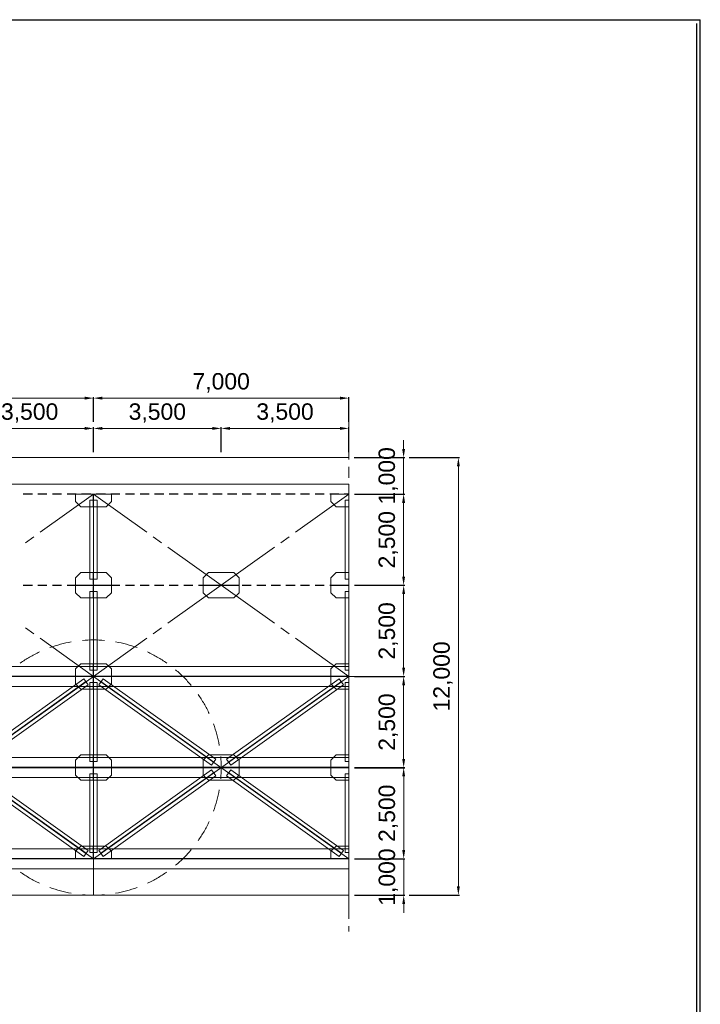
# Model space of a CAD drawing. Header units: metres. Extents: x 674733 to 752233, y -201459 to -147459.
# Tile 9 of 9: x 733576 to 752233, y -174463 to -147459. Entities that reach past the tile are written whole.
import ezdxf

# ---------------------------------------------------------------- set-up
doc = ezdxf.new("R2010")
doc.units = ezdxf.units.M
doc.header["$MEASUREMENT"] = 0
doc.layers.get('Defpoints').update_dxf_attribs({"lineweight": 0})
for name, color, linetype, lineweight in [('A-DIM01', 1, 'Continuous', 0), ('Adojoint Line', 1, 'Continuous', 0), ('Concrete', 4, 'Continuous', 0), ('Dimension Line', 2, 'Continuous', 0), ('Steel Girder', 6, 'Continuous', 0)]:
    doc.layers.add(name, color=color, linetype=linetype, lineweight=lineweight)
doc.styles.add('style2', font='arial.ttf')
doc.styles.add('돋움', font='txt')
doc.dimstyles.new('DIM01', dxfattribs={"dimtxt": 3.5, "dimasz": 0.8, "dimexe": 2, "dimexo": 10, "dimgap": 1.25, "dimtad": 1, "dimdec": 0, "dimzin": 0, "dimtxsty": '돋움', "dimcen": 0.09, "dimclrd": 1, "dimclre": 1, "dimclrt": 256, "dimadec": 0, "dimazin": 0, "dimtfac": 0.072, "dimtdec": 0, "dimtix": 1, "dimtmove": 2, "dimatfit": 3, "dimfxl": 1, "dimtolj": 1, "dimtzin": 0, "dimlwd": -1, "dimarcsym": 0})

# ---------------------------------------------------------------- blocks, each defined once
blk = doc.blocks.new('*U126')
at = {"layer": 'Steel Girder'}
for p, q in [((-6.000016, 162.499965), (-6.000016, -137.500035)), ((-6.000016, 162.499965), (-0.000016, 162.499965)), ((-6.000016, 12.499965), (-0.000016, 12.499965)), ((-0.000016, 1.499964), (-0.000016, -12.500035)), ((-0.000016, -137.500035), (-6.000016, -137.500035)), ((-0.000016, -162.500035), (-0.000016, -12.500035)), ((-0.000016, -12.500035), (5.999984, -12.500035)), ((5.999984, -162.500035), (5.999984, -12.500035))]:
    blk.add_line(p, q, dxfattribs=at)
blk = doc.blocks.new('*U127')
at = {"layer": 'Steel Girder'}
for p, q in [((-6.000016, -162.500037), (-6.000016, 137.499963)), ((-0.000016, 137.499963), (-6.000016, 137.499963)), ((-0.000016, 162.499963), (-0.000016, 12.499963)), ((-0.000016, 12.499963), (5.999984, 12.499963)), ((-0.000016, -1.500036), (-0.000016, 12.499963)), ((5.999984, 162.499963), (5.999984, 12.499963)), ((-6.000016, -162.500037), (-0.000016, -162.500037))]:
    blk.add_line(p, q, dxfattribs=at)
blk = doc.blocks.new('*D266')
at = {"layer": 'A-DIM01', "color": 1, "lineweight": -2}
for p, q in [((732098.977496, -159319.444444), (732098.977496, -158638.316307)), ((735598.977496, -159318.944444), (735598.977496, -158638.316307))]:
    blk.add_line(p, q, dxfattribs=at)
at = {"layer": 'A-DIM01', "color": 1}
blk.add_line((732338.977496, -158668.316307), (735358.977496, -158668.316307), dxfattribs=at)
for points in [[(732338.977496, -158628.316307), (732338.977496, -158708.316307), (732098.977496, -158668.316307)], [(735358.977496, -158628.316307), (735358.977496, -158708.316307), (735598.977496, -158668.316307)]]:
    blk.add_solid(points, dxfattribs=at)
at = {"layer": 'Defpoints', "color": 0}
for p in [(735598.977496, -158668.316307), (732098.977496, -159469.444444), (735598.977496, -159468.944444)]:
    blk.add_point(p, dxfattribs=at)
at = {"layer": 'A-DIM01', "color": 7, "insert": (733848.977496, -158247.886566), "char_height": 450, "attachment_point": 5, "style": 'style2'}
blk.add_mtext('\\A1;3,500', dxfattribs=at)
blk = doc.blocks.new('*D268')
at = {"layer": 'A-DIM01', "color": 1, "lineweight": -2}
for p, q in [((728598.977496, -158488.816307), (728598.977496, -157807.68817)), ((735598.977496, -158488.316307), (735598.977496, -157807.68817))]:
    blk.add_line(p, q, dxfattribs=at)
at = {"layer": 'A-DIM01', "color": 1}
blk.add_line((728838.977496, -157837.68817), (735358.977496, -157837.68817), dxfattribs=at)
for points in [[(728838.977496, -157797.68817), (728838.977496, -157877.68817), (728598.977496, -157837.68817)], [(735358.977496, -157797.68817), (735358.977496, -157877.68817), (735598.977496, -157837.68817)]]:
    blk.add_solid(points, dxfattribs=at)
at = {"layer": 'Defpoints', "color": 0}
for p in [(735598.977496, -157837.68817), (728598.977496, -158638.816307), (735598.977496, -158638.316307)]:
    blk.add_point(p, dxfattribs=at)
at = {"layer": 'A-DIM01', "color": 7, "insert": (732098.977496, -157417.25843), "char_height": 450, "attachment_point": 5, "style": 'style2'}
blk.add_mtext('\\A1;7,000', dxfattribs=at)
blk = doc.blocks.new('*D270')
at = {"layer": 'A-DIM01', "color": 1, "lineweight": -2}
for p, q in [((735598.977496, -159319.944444), (735598.977496, -158638.816307)), ((739098.977496, -159319.444444), (739098.977496, -158638.816307))]:
    blk.add_line(p, q, dxfattribs=at)
at = {"layer": 'A-DIM01', "color": 1}
blk.add_line((735838.977496, -158668.816307), (738858.977496, -158668.816307), dxfattribs=at)
for points in [[(735838.977496, -158628.816307), (735838.977496, -158708.816307), (735598.977496, -158668.816307)], [(738858.977496, -158628.816307), (738858.977496, -158708.816307), (739098.977496, -158668.816307)]]:
    blk.add_solid(points, dxfattribs=at)
at = {"layer": 'Defpoints', "color": 0}
for p in [(739098.977496, -158668.816307), (735598.977496, -159469.944444), (739098.977496, -159469.444444)]:
    blk.add_point(p, dxfattribs=at)
at = {"layer": 'A-DIM01', "color": 7, "insert": (737348.977496, -158248.386566), "char_height": 450, "attachment_point": 5, "style": 'style2'}
blk.add_mtext('\\A1;3,500', dxfattribs=at)
blk = doc.blocks.new('*D272')
at = {"layer": 'A-DIM01', "color": 1, "lineweight": -2}
for p, q in [((739098.977496, -159319.444444), (739098.977496, -158638.316307)), ((742598.977496, -159318.944444), (742598.977496, -158638.316307))]:
    blk.add_line(p, q, dxfattribs=at)
at = {"layer": 'A-DIM01', "color": 1}
blk.add_line((739338.977496, -158668.316307), (742358.977496, -158668.316307), dxfattribs=at)
for points in [[(739338.977496, -158628.316307), (739338.977496, -158708.316307), (739098.977496, -158668.316307)], [(742358.977496, -158628.316307), (742358.977496, -158708.316307), (742598.977496, -158668.316307)]]:
    blk.add_solid(points, dxfattribs=at)
at = {"layer": 'Defpoints', "color": 0}
for p in [(742598.977496, -158668.316307), (739098.977496, -159469.444444), (742598.977496, -159468.944444)]:
    blk.add_point(p, dxfattribs=at)
at = {"layer": 'A-DIM01', "color": 7, "insert": (740848.977496, -158247.886566), "char_height": 450, "attachment_point": 5, "style": 'style2'}
blk.add_mtext('\\A1;3,500', dxfattribs=at)
blk = doc.blocks.new('*D274')
at = {"layer": 'A-DIM01', "color": 1, "lineweight": -2}
for p, q in [((735598.977496, -158488.816307), (735598.977496, -157807.68817)), ((742598.977496, -158488.316307), (742598.977496, -157807.68817))]:
    blk.add_line(p, q, dxfattribs=at)
at = {"layer": 'A-DIM01', "color": 1}
blk.add_line((735838.977496, -157837.68817), (742358.977496, -157837.68817), dxfattribs=at)
for points in [[(735838.977496, -157797.68817), (735838.977496, -157877.68817), (735598.977496, -157837.68817)], [(742358.977496, -157797.68817), (742358.977496, -157877.68817), (742598.977496, -157837.68817)]]:
    blk.add_solid(points, dxfattribs=at)
at = {"layer": 'Defpoints', "color": 0}
for p in [(742598.977496, -157837.68817), (735598.977496, -158638.816307), (742598.977496, -158638.316307)]:
    blk.add_point(p, dxfattribs=at)
at = {"layer": 'A-DIM01', "color": 7, "insert": (739098.977496, -157417.25843), "char_height": 450, "attachment_point": 5, "style": 'style2'}
blk.add_mtext('\\A1;7,000', dxfattribs=at)
blk = doc.blocks.new('*D276')
at = {"layer": 'A-DIM01', "color": 1}
for p, q in [((744100.105633, -159229.944444), (744100.105633, -158989.944444)), ((744100.105633, -159469.944444), (744100.105633, -160469.944444)), ((744100.105633, -160709.944444), (744100.105633, -160949.944444))]:
    blk.add_line(p, q, dxfattribs=at)
at = {"layer": 'A-DIM01', "color": 1, "lineweight": -2}
for p, q in [((742748.977496, -159469.944444), (744130.105633, -159469.944444)), ((742749.477496, -160469.944444), (744130.105633, -160469.944444))]:
    blk.add_line(p, q, dxfattribs=at)
at = {"layer": 'A-DIM01', "color": 1}
for points in [[(744060.105633, -159229.944444), (744140.105633, -159229.944444), (744100.105633, -159469.944444)], [(744060.105633, -160709.944444), (744140.105633, -160709.944444), (744100.105633, -160469.944444)]]:
    blk.add_solid(points, dxfattribs=at)
at = {"layer": 'Defpoints', "color": 0}
for p in [(742598.977496, -159469.944444), (742599.477496, -160469.944444), (744100.105633, -160469.944444)]:
    blk.add_point(p, dxfattribs=at)
at = {"layer": 'A-DIM01', "color": 7, "insert": (743679.675892, -159969.944444), "char_height": 450, "attachment_point": 5, "rotation": 90, "style": 'style2'}
blk.add_mtext('\\A1;1,000', dxfattribs=at)
blk = doc.blocks.new('*D278')
at = {"layer": 'A-DIM01', "color": 1, "lineweight": -2}
for p, q in [((742749.477496, -160470.944444), (744130.605633, -160470.944444)), ((742749.977496, -162970.944444), (744130.605633, -162970.944444))]:
    blk.add_line(p, q, dxfattribs=at)
at = {"layer": 'A-DIM01', "color": 1}
blk.add_line((744100.605633, -160710.944444), (744100.605633, -162730.944444), dxfattribs=at)
for points in [[(744060.605633, -160710.944444), (744140.605633, -160710.944444), (744100.605633, -160470.944444)], [(744060.605633, -162730.944444), (744140.605633, -162730.944444), (744100.605633, -162970.944444)]]:
    blk.add_solid(points, dxfattribs=at)
at = {"layer": 'Defpoints', "color": 0}
for p in [(742599.477496, -160470.944444), (742599.977496, -162970.944444), (744100.605633, -162970.944444)]:
    blk.add_point(p, dxfattribs=at)
at = {"layer": 'A-DIM01', "color": 7, "insert": (743680.175892, -161720.944444), "char_height": 450, "attachment_point": 5, "rotation": 90, "style": 'style2'}
blk.add_mtext('\\A1;2,500', dxfattribs=at)
blk = doc.blocks.new('*D280')
at = {"layer": 'A-DIM01', "color": 1, "lineweight": -2}
for p, q in [((742749.977496, -162971.944444), (744131.105633, -162971.944444)), ((742750.477496, -165471.944444), (744131.105633, -165471.944444))]:
    blk.add_line(p, q, dxfattribs=at)
at = {"layer": 'A-DIM01', "color": 1}
blk.add_line((744101.105633, -163211.944444), (744101.105633, -165231.944444), dxfattribs=at)
for points in [[(744061.105633, -163211.944444), (744141.105633, -163211.944444), (744101.105633, -162971.944444)], [(744061.105633, -165231.944444), (744141.105633, -165231.944444), (744101.105633, -165471.944444)]]:
    blk.add_solid(points, dxfattribs=at)
at = {"layer": 'Defpoints', "color": 0}
for p in [(742599.977496, -162971.944444), (742600.477496, -165471.944444), (744101.105633, -165471.944444)]:
    blk.add_point(p, dxfattribs=at)
at = {"layer": 'A-DIM01', "color": 7, "insert": (743680.675892, -164221.944444), "char_height": 450, "attachment_point": 5, "rotation": 90, "style": 'style2'}
blk.add_mtext('\\A1;2,500', dxfattribs=at)
blk = doc.blocks.new('*D282')
at = {"layer": 'A-DIM01', "color": 1, "lineweight": -2}
for p, q in [((742750.477496, -165472.944444), (744131.605633, -165472.944444)), ((742750.977496, -167972.944444), (744131.605633, -167972.944444))]:
    blk.add_line(p, q, dxfattribs=at)
at = {"layer": 'A-DIM01', "color": 1}
blk.add_line((744101.605633, -165712.944444), (744101.605633, -167732.944444), dxfattribs=at)
for points in [[(744061.605633, -165712.944444), (744141.605633, -165712.944444), (744101.605633, -165472.944444)], [(744061.605633, -167732.944444), (744141.605633, -167732.944444), (744101.605633, -167972.944444)]]:
    blk.add_solid(points, dxfattribs=at)
at = {"layer": 'Defpoints', "color": 0}
for p in [(742600.477496, -165472.944444), (742600.977496, -167972.944444), (744101.605633, -167972.944444)]:
    blk.add_point(p, dxfattribs=at)
at = {"layer": 'A-DIM01', "color": 7, "insert": (743681.175892, -166722.944444), "char_height": 450, "attachment_point": 5, "rotation": 90, "style": 'style2'}
blk.add_mtext('\\A1;2,500', dxfattribs=at)
blk = doc.blocks.new('*D284')
at = {"layer": 'A-DIM01', "color": 1, "lineweight": -2}
for p, q in [((742750.977496, -167973.944444), (744132.105633, -167973.944444)), ((742751.477496, -170473.944444), (744132.105633, -170473.944444))]:
    blk.add_line(p, q, dxfattribs=at)
at = {"layer": 'A-DIM01', "color": 1}
blk.add_line((744102.105633, -168213.944444), (744102.105633, -170233.944444), dxfattribs=at)
for points in [[(744062.105633, -168213.944444), (744142.105633, -168213.944444), (744102.105633, -167973.944444)], [(744062.105633, -170233.944444), (744142.105633, -170233.944444), (744102.105633, -170473.944444)]]:
    blk.add_solid(points, dxfattribs=at)
at = {"layer": 'Defpoints', "color": 0}
for p in [(742600.977496, -167973.944444), (742601.477496, -170473.944444), (744102.105633, -170473.944444)]:
    blk.add_point(p, dxfattribs=at)
at = {"layer": 'A-DIM01', "color": 7, "insert": (743681.675892, -169223.944444), "char_height": 450, "attachment_point": 5, "rotation": 90, "style": 'style2'}
blk.add_mtext('\\A1;2,500', dxfattribs=at)
blk = doc.blocks.new('*D286')
at = {"layer": 'A-DIM01', "color": 1}
for p, q in [((744102.605633, -170233.944444), (744102.605633, -169993.944444)), ((744102.605633, -170473.944444), (744102.605633, -171473.944444)), ((744102.605633, -171713.944444), (744102.605633, -171953.944444))]:
    blk.add_line(p, q, dxfattribs=at)
at = {"layer": 'A-DIM01', "color": 1, "lineweight": -2}
for p, q in [((742751.477496, -170473.944444), (744132.605633, -170473.944444)), ((742751.977496, -171473.944444), (744132.605633, -171473.944444))]:
    blk.add_line(p, q, dxfattribs=at)
at = {"layer": 'A-DIM01', "color": 1}
for points in [[(744062.605633, -170233.944444), (744142.605633, -170233.944444), (744102.605633, -170473.944444)], [(744062.605633, -171713.944444), (744142.605633, -171713.944444), (744102.605633, -171473.944444)]]:
    blk.add_solid(points, dxfattribs=at)
at = {"layer": 'Defpoints', "color": 0}
for p in [(742601.477496, -170473.944444), (742601.977496, -171473.944444), (744102.605633, -171473.944444)]:
    blk.add_point(p, dxfattribs=at)
at = {"layer": 'A-DIM01', "color": 7, "insert": (743682.175892, -170973.944444), "char_height": 450, "attachment_point": 5, "rotation": 90, "style": 'style2'}
blk.add_mtext('\\A1;1,000', dxfattribs=at)
blk = doc.blocks.new('*D288')
at = {"layer": 'A-DIM01', "color": 1, "lineweight": -2}
for p, q in [((744250.105633, -159469.944444), (745631.23377, -159469.944444)), ((744250.605633, -171469.944444), (745631.23377, -171469.944444))]:
    blk.add_line(p, q, dxfattribs=at)
at = {"layer": 'A-DIM01', "color": 1}
blk.add_line((745601.23377, -159709.944444), (745601.23377, -171229.944444), dxfattribs=at)
for points in [[(745561.23377, -159709.944444), (745641.23377, -159709.944444), (745601.23377, -159469.944444)], [(745561.23377, -171229.944444), (745641.23377, -171229.944444), (745601.23377, -171469.944444)]]:
    blk.add_solid(points, dxfattribs=at)
at = {"layer": 'Defpoints', "color": 0}
for p in [(744100.105633, -159469.944444), (744100.605633, -171469.944444), (745601.23377, -171469.944444)]:
    blk.add_point(p, dxfattribs=at)
at = {"layer": 'A-DIM01', "color": 7, "insert": (745180.804029, -165469.944444), "char_height": 450, "attachment_point": 5, "rotation": 90, "style": 'style2'}
blk.add_mtext('\\A1;12,000', dxfattribs=at)

msp = doc.modelspace()

# ---------------------------------------------------------------- linework, layer by layer
for p, q in [((674732.93221, -147458.579537), (752232.93221, -147458.579537)), ((752132.93221, -147558.579537), (752132.93221, -201358.579537)), ((752232.93221, -201458.579537), (752232.93221, -147458.579537))]:
    msp.add_line(p, q)
at = {"layer": 'Adojoint Line'}
for p, q in [((742598.977496, -158469.944444), (742598.977496, -159519.944444)), ((742598.977496, -160019.944444), (742598.977496, -159719.944444)), ((742598.977496, -160219.944444), (742598.977496, -161619.944444)), ((734136.675724, -161514.44571), (735598.977496, -160469.944444)), ((737061.279268, -161514.44571), (735598.977496, -160469.944444)), ((741136.675724, -161514.44571), (742598.977496, -160469.944444)), ((733964.056787, -161637.74495), (733733.898205, -161802.143938)), ((737233.898205, -161637.74495), (737464.056787, -161802.143938)), ((740964.056787, -161637.74495), (740733.898205, -161802.143938)), ((737636.675724, -161925.443178), (739098.977496, -162969.944444)), ((740561.279268, -161925.443178), (739098.977496, -162969.944444)), ((742598.977496, -162119.944444), (742598.977496, -161819.944444)), ((742598.977496, -162319.944444), (742598.977496, -163719.944444)), ((737636.675724, -164014.44571), (739098.977496, -162969.944444)), ((740561.279268, -164014.44571), (739098.977496, -162969.944444)), ((733964.056787, -164302.143938), (733733.898205, -164137.74495)), ((737233.898205, -164302.143938), (737464.056787, -164137.74495)), ((740964.056787, -164302.143938), (740733.898205, -164137.74495)), ((742598.977496, -164219.944444), (742598.977496, -163919.944444)), ((734136.675724, -164425.443178), (735598.977496, -165469.944444)), ((737061.279268, -164425.443178), (735598.977496, -165469.944444)), ((741136.675724, -164425.443178), (742598.977496, -165469.944444)), ((742598.977496, -164419.944444), (742598.977496, -165819.944444)), ((735598.977496, -171469.944444), (735598.977496, -164469.944444)), ((713598.977496, -165469.944444), (743598.977496, -165469.944444)), ((735598.977496, -165469.944444), (742598.977496, -165469.944444)), ((742598.977496, -166319.944444), (742598.977496, -166019.944444)), ((742598.977496, -166519.944444), (742598.977496, -167919.944444)), ((742598.977496, -168419.944444), (742598.977496, -168119.944444)), ((742598.977496, -168619.944444), (742598.977496, -170019.944444)), ((742598.977496, -170519.944444), (742598.977496, -170219.944444)), ((742598.977496, -170719.944444), (742598.977496, -172119.944444)), ((742598.977496, -172469.944444), (742598.977496, -172319.944444))]:
    msp.add_line(p, q, dxfattribs=at)
at = {"layer": 'Adojoint Line', "flags": 128}
for points in [[(714598.977496, -165469.944444), (721598.977496, -170469.944444), (728598.977496, -165469.944444), (735598.977496, -170469.944444), (742598.977496, -165469.944444)], [(714598.977496, -170469.944444), (721598.977496, -165469.944444), (728598.977496, -170469.944444), (735598.977496, -165469.944444), (742598.977496, -170469.944444)]]:
    msp.add_lwpolyline(points, dxfattribs=at)
at = {"layer": 'Concrete'}
for p, q in [((714598.977496, -159469.944444), (742598.977496, -159469.944444)), ((714598.977496, -171469.944444), (742598.977496, -171469.944444))]:
    msp.add_line(p, q, dxfattribs=at)
at = {"layer": 'Dimension Line'}
for start, end in [(105, 110), (100, 105), (90, 95), (85, 90), (75, 80), (70, 75), (120, 125), (115, 120), (60, 65), (55, 60), (45, 50), (40, 45), (30, 35), (25, 30), (15, 20), (10, 15), (0, 5), (0, 5), (355, 0), (345, 350), (340, 345), (330, 335), (325, 330), (315, 320), (310, 315), (235, 240), (300, 305), (240, 245), (295, 300), (250, 255), (255, 260), (265, 270), (270, 275), (280, 285), (285, 290)]:
    msp.add_arc((735598.977496, -167969.944444), 3500, start, end, dxfattribs=at)
at = {"layer": 'Steel Girder'}
for p, q in [((714598.977496, -160194.944447), (742598.977496, -160194.944447)), ((742598.977496, -160194.944445), (742598.977496, -160744.944445)), ((742598.977496, -160194.944445), (742598.977496, -160744.944445)), ((742598.977496, -160194.944447), (742598.977496, -162969.944445)), ((733673.977496, -160463.944444), (733923.977496, -160463.944444)), ((733673.977496, -160475.944444), (733923.977496, -160475.944444)), ((734073.977496, -160463.944444), (734323.977496, -160463.944444)), ((734073.977496, -160475.944444), (734323.977496, -160475.944444)), ((734473.977496, -160463.944444), (734723.977496, -160463.944444)), ((734473.977496, -160475.944444), (734723.977496, -160475.944444)), ((734873.977496, -160463.944444), (735123.977496, -160463.944444)), ((734873.977496, -160475.944444), (735123.977496, -160475.944444)), ((736088.977496, -160475.944448), (735108.977496, -160475.944448)), ((735108.977496, -160475.944448), (735108.977496, -160675.944448)), ((735108.977496, -160675.944448), (735248.977496, -160815.944448)), ((735273.977496, -160463.944444), (735523.977496, -160463.944444)), ((735273.977496, -160475.944444), (735523.977496, -160475.944444)), ((735499.982547, -160639.944445), (735697.972446, -160639.944445)), ((735499.982547, -162799.944445), (735499.982547, -160639.944445)), ((735589.977496, -160650.944445), (735595.977496, -160650.944445)), ((735595.977496, -162799.944445), (735595.977496, -160639.944445)), ((735601.977496, -162799.944445), (735601.977496, -160639.944445)), ((735673.977496, -160463.944444), (735923.977496, -160463.944444)), ((735673.977496, -160475.944444), (735923.977496, -160475.944444)), ((735697.972446, -162799.944445), (735697.972446, -160639.944445)), ((735948.977496, -160815.944448), (736088.977496, -160675.944448)), ((736073.977496, -160463.944444), (736323.977496, -160463.944444)), ((736073.977496, -160475.944444), (736323.977496, -160475.944444)), ((736088.977496, -160675.944448), (736088.977496, -160475.944448)), ((736473.977496, -160463.944444), (736723.977496, -160463.944444)), ((736473.977496, -160475.944444), (736723.977496, -160475.944444)), ((736873.977496, -160463.944444), (737123.977496, -160463.944444)), ((736873.977496, -160475.944444), (737123.977496, -160475.944444)), ((737273.977496, -160463.944444), (737523.977496, -160463.944444)), ((737273.977496, -160475.944444), (737523.977496, -160475.944444)), ((737673.977496, -160463.944444), (737923.977496, -160463.944444)), ((737673.977496, -160475.944444), (737923.977496, -160475.944444)), ((738073.977496, -160463.944444), (738323.977496, -160463.944444)), ((738073.977496, -160475.944444), (738323.977496, -160475.944444)), ((738473.977496, -160463.944444), (738723.977496, -160463.944444)), ((738473.977496, -160475.944444), (738723.977496, -160475.944444)), ((738873.977496, -160463.944444), (739123.977496, -160463.944444)), ((738873.977496, -160475.944444), (739123.977496, -160475.944444)), ((739273.977496, -160463.944444), (739523.977496, -160463.944444)), ((739273.977496, -160475.944444), (739523.977496, -160475.944444)), ((739673.977496, -160463.944444), (739923.977496, -160463.944444)), ((739673.977496, -160475.944444), (739923.977496, -160475.944444)), ((740073.977496, -160463.944444), (740323.977496, -160463.944444)), ((740073.977496, -160475.944444), (740323.977496, -160475.944444)), ((740473.977496, -160463.944444), (740723.977496, -160463.944444)), ((740473.977496, -160475.944444), (740723.977496, -160475.944444)), ((740873.977496, -160463.944444), (741123.977496, -160463.944444)), ((740873.977496, -160475.944444), (741123.977496, -160475.944444)), ((741273.977496, -160463.944444), (741523.977496, -160463.944444)), ((741273.977496, -160475.944444), (741523.977496, -160475.944444)), ((741673.977496, -160463.944444), (741923.977496, -160463.944444)), ((741673.977496, -160475.944444), (741923.977496, -160475.944444)), ((742073.977496, -160463.944444), (742323.977496, -160463.944444)), ((742073.977496, -160475.944444), (742323.977496, -160475.944444)), ((742598.977496, -160475.944448), (742108.977496, -160475.944448)), ((742108.977496, -160475.944448), (742108.977496, -160675.944448)), ((742108.977496, -160675.944448), (742248.977496, -160815.944448)), ((742473.977496, -160463.944444), (742598.977496, -160463.944444)), ((742473.977496, -160475.944444), (742598.977496, -160475.944444)), ((742598.977496, -160639.944446), (742499.982547, -160639.944446)), ((742499.982547, -162799.944446), (742499.982547, -160639.944446)), ((742595.977496, -162799.944446), (742595.977496, -160639.944446)), ((735248.977496, -160815.944448), (735948.977496, -160815.944448)), ((742248.977496, -160815.944448), (742598.977496, -160815.944448)), ((735108.977496, -162763.944445), (735248.977496, -162623.944445)), ((735108.977496, -162963.944445), (735108.977496, -162763.944445)), ((735248.977496, -162623.944445), (735948.977496, -162623.944445)), ((735499.982547, -162799.944445), (735697.972446, -162799.944445)), ((735598.977496, -162694.944444), (735598.977496, -163244.944444)), ((735948.977496, -162623.944445), (736088.977496, -162763.944445)), ((736088.977496, -162763.944445), (736088.977496, -162963.944445)), ((738608.977496, -162763.944445), (738748.977496, -162623.944445)), ((738608.977496, -162963.944445), (738608.977496, -162763.944445)), ((738748.977496, -162623.944445), (739448.977496, -162623.944445)), ((739448.977496, -162623.944445), (739588.977496, -162763.944445)), ((739588.977496, -162763.944445), (739588.977496, -162963.944445)), ((742108.977496, -162763.944445), (742248.977496, -162623.944445)), ((742108.977496, -162963.944445), (742108.977496, -162763.944445)), ((742248.977496, -162623.944445), (742598.977496, -162623.944445)), ((742598.977496, -162799.944446), (742499.982547, -162799.944446)), ((742598.977496, -162694.944445), (742598.977496, -163244.944445)), ((733673.977496, -162963.944444), (733923.977496, -162963.944444)), ((733673.977496, -162975.944444), (733923.977496, -162975.944444)), ((734073.977496, -162963.944444), (734323.977496, -162963.944444)), ((734073.977496, -162975.944444), (734323.977496, -162975.944444)), ((734473.977496, -162963.944444), (734723.977496, -162963.944444)), ((734473.977496, -162975.944444), (734723.977496, -162975.944444)), ((734873.977496, -162963.944444), (735123.977496, -162963.944444)), ((734873.977496, -162975.944444), (735123.977496, -162975.944444)), ((736088.977496, -162963.944445), (735108.977496, -162963.944445)), ((736088.977496, -162975.944448), (735108.977496, -162975.944448)), ((735108.977496, -162975.944448), (735108.977496, -163175.944448)), ((735273.977496, -162963.944444), (735523.977496, -162963.944444)), ((735273.977496, -162975.944444), (735523.977496, -162975.944444)), ((735673.977496, -162963.944444), (735923.977496, -162963.944444)), ((735673.977496, -162975.944444), (735923.977496, -162975.944444)), ((736073.977496, -162963.944444), (736323.977496, -162963.944444)), ((736073.977496, -162975.944444), (736323.977496, -162975.944444)), ((736088.977496, -163175.944448), (736088.977496, -162975.944448)), ((736473.977496, -162963.944444), (736723.977496, -162963.944444)), ((736473.977496, -162975.944444), (736723.977496, -162975.944444)), ((736873.977496, -162963.944444), (737123.977496, -162963.944444)), ((736873.977496, -162975.944444), (737123.977496, -162975.944444)), ((737273.977496, -162963.944444), (737523.977496, -162963.944444)), ((737273.977496, -162975.944444), (737523.977496, -162975.944444)), ((737673.977496, -162963.944444), (737923.977496, -162963.944444)), ((737673.977496, -162975.944444), (737923.977496, -162975.944444)), ((738073.977496, -162963.944444), (738323.977496, -162963.944444)), ((738073.977496, -162975.944444), (738323.977496, -162975.944444)), ((738473.977496, -162963.944444), (738723.977496, -162963.944444)), ((738473.977496, -162975.944444), (738723.977496, -162975.944444)), ((739588.977496, -162963.944445), (738608.977496, -162963.944445)), ((739588.977496, -162975.944448), (738608.977496, -162975.944448)), ((738608.977496, -162975.944448), (738608.977496, -163175.944448)), ((738873.977496, -162963.944444), (739123.977496, -162963.944444)), ((738873.977496, -162975.944444), (739123.977496, -162975.944444)), ((739273.977496, -162963.944444), (739523.977496, -162963.944444)), ((739273.977496, -162975.944444), (739523.977496, -162975.944444)), ((739588.977496, -163175.944448), (739588.977496, -162975.944448)), ((739673.977496, -162963.944444), (739923.977496, -162963.944444)), ((739673.977496, -162975.944444), (739923.977496, -162975.944444)), ((740073.977496, -162963.944444), (740323.977496, -162963.944444)), ((740073.977496, -162975.944444), (740323.977496, -162975.944444)), ((740473.977496, -162963.944444), (740723.977496, -162963.944444)), ((740473.977496, -162975.944444), (740723.977496, -162975.944444)), ((740873.977496, -162963.944444), (741123.977496, -162963.944444)), ((740873.977496, -162975.944444), (741123.977496, -162975.944444)), ((741273.977496, -162963.944444), (741523.977496, -162963.944444)), ((741273.977496, -162975.944444), (741523.977496, -162975.944444)), ((741673.977496, -162963.944444), (741923.977496, -162963.944444)), ((741673.977496, -162975.944444), (741923.977496, -162975.944444)), ((742073.977496, -162963.944444), (742323.977496, -162963.944444)), ((742073.977496, -162975.944444), (742323.977496, -162975.944444)), ((742598.977496, -162963.944445), (742108.977496, -162963.944445)), ((742598.977496, -162975.944448), (742108.977496, -162975.944448)), ((742108.977496, -162975.944448), (742108.977496, -163175.944448)), ((742473.977496, -162963.944444), (742598.977496, -162963.944444)), ((742473.977496, -162975.944444), (742598.977496, -162975.944444)), ((742598.977496, -162969.944447), (742598.977496, -165744.944445)), ((735108.977496, -163175.944448), (735248.977496, -163315.944448)), ((735248.977496, -163315.944448), (735948.977496, -163315.944448)), ((735499.982547, -163139.944445), (735697.972446, -163139.944445)), ((735499.982547, -165299.944445), (735499.982547, -163139.944445)), ((735595.977496, -165299.944445), (735595.977496, -163139.944445)), ((735601.977496, -165299.944445), (735601.977496, -163139.944445)), ((735697.972446, -165299.944445), (735697.972446, -163139.944445)), ((735948.977496, -163315.944448), (736088.977496, -163175.944448)), ((738608.977496, -163175.944448), (738748.977496, -163315.944448)), ((738748.977496, -163315.944448), (739448.977496, -163315.944448)), ((739448.977496, -163315.944448), (739588.977496, -163175.944448)), ((742108.977496, -163175.944448), (742248.977496, -163315.944448)), ((742248.977496, -163315.944448), (742598.977496, -163315.944448)), ((742598.977496, -163139.944446), (742499.982547, -163139.944446)), ((742499.982547, -165299.944446), (742499.982547, -163139.944446)), ((742595.977496, -165299.944446), (742595.977496, -163139.944446)), ((714598.977496, -165194.944444), (742598.977496, -165194.944444)), ((735108.977496, -165263.944445), (735248.977496, -165123.944445)), ((735108.977496, -165463.944445), (735108.977496, -165263.944445)), ((735248.977496, -165123.944445), (735948.977496, -165123.944445)), ((735948.977496, -165123.944445), (736088.977496, -165263.944445)), ((736088.977496, -165263.944445), (736088.977496, -165463.944445)), ((742108.977496, -165263.944445), (742248.977496, -165123.944445)), ((742108.977496, -165463.944445), (742108.977496, -165263.944445)), ((742248.977496, -165123.944445), (742598.977496, -165123.944445)), ((742598.977496, -165194.944445), (742598.977496, -165744.944445)), ((742598.977496, -165194.944445), (742598.977496, -165744.944445)), ((742598.977496, -165194.944445), (742598.977496, -165744.944445)), ((742598.977496, -165194.944447), (742598.977496, -167969.944445)), ((714598.977496, -165463.944444), (742598.977496, -165463.944444)), ((714598.977496, -165475.944444), (742598.977496, -165475.944444)), ((732244.760082, -167742.923667), (735336.947272, -165534.21853)), ((736088.977496, -165463.944445), (735108.977496, -165463.944445)), ((736088.977496, -165475.944448), (735108.977496, -165475.944448)), ((735108.977496, -165475.944448), (735108.977496, -165675.944448)), ((735336.947272, -165534.21853), (735453.194911, -165696.965225)), ((735499.982547, -165299.944445), (735697.972446, -165299.944445)), ((735861.007721, -165534.21853), (735744.760082, -165696.965225)), ((738953.194911, -167742.923667), (735861.007721, -165534.21853)), ((736088.977496, -165675.944448), (736088.977496, -165475.944448)), ((739244.760082, -167742.923667), (742336.947272, -165534.21853)), ((742598.977496, -165463.944445), (742108.977496, -165463.944445)), ((742598.977496, -165475.944448), (742108.977496, -165475.944448)), ((742108.977496, -165475.944448), (742108.977496, -165675.944448)), ((742336.947272, -165534.21853), (742453.194911, -165696.965225)), ((742598.977496, -165299.944446), (742499.982547, -165299.944446)), ((714598.977496, -165744.944444), (742598.977496, -165744.944444)), ((732301.140187, -167821.855814), (735393.327377, -165613.150677)), ((732304.627616, -167826.738215), (735396.814806, -165618.033078)), ((732361.007721, -167905.670362), (735453.194911, -165696.965225)), ((735108.977496, -165675.944448), (735248.977496, -165815.944448)), ((735499.982547, -165639.944445), (735697.972446, -165639.944445)), ((735499.982547, -167799.944445), (735499.982547, -165639.944445)), ((735589.977496, -165650.944445), (735595.977496, -165650.944445)), ((735595.977496, -167799.944445), (735595.977496, -165639.944445)), ((735601.977496, -167799.944445), (735601.977496, -165639.944445)), ((735697.972446, -167799.944445), (735697.972446, -165639.944445)), ((738836.947272, -167905.670362), (735744.760082, -165696.965225)), ((738893.327377, -167826.738215), (735801.140187, -165618.033078)), ((738896.814806, -167821.855814), (735804.627616, -165613.150677)), ((735948.977496, -165815.944448), (736088.977496, -165675.944448)), ((739301.140187, -167821.855814), (742393.327377, -165613.150677)), ((739304.627616, -167826.738215), (742396.814806, -165618.033078)), ((739361.007721, -167905.670362), (742453.194911, -165696.965225)), ((742108.977496, -165675.944448), (742248.977496, -165815.944448)), ((742598.977496, -165639.944446), (742499.982547, -165639.944446)), ((742499.982547, -167799.944446), (742499.982547, -165639.944446)), ((742595.977496, -167799.944446), (742595.977496, -165639.944446)), ((735248.977496, -165815.944448), (735948.977496, -165815.944448)), ((742248.977496, -165815.944448), (742598.977496, -165815.944448)), ((714598.977496, -167694.944444), (742598.977496, -167694.944444)), ((735108.977496, -167763.944445), (735248.977496, -167623.944445)), ((735248.977496, -167623.944445), (735948.977496, -167623.944445)), ((735598.977496, -167694.944444), (735598.977496, -168244.944444)), ((735948.977496, -167623.944445), (736088.977496, -167763.944445)), ((738608.977496, -167763.944445), (738748.977496, -167623.944445)), ((738748.977496, -167623.944445), (739448.977496, -167623.944445)), ((739448.977496, -167623.944445), (739588.977496, -167763.944445)), ((742108.977496, -167763.944445), (742248.977496, -167623.944445)), ((742248.977496, -167623.944445), (742598.977496, -167623.944445)), ((742598.977496, -167694.944445), (742598.977496, -168244.944445)), ((714598.977496, -167963.944444), (742598.977496, -167963.944444)), ((735108.977496, -167963.944445), (735108.977496, -167763.944445)), ((736088.977496, -167963.944445), (735108.977496, -167963.944445)), ((735499.982547, -167799.944445), (735697.972446, -167799.944445)), ((736088.977496, -167763.944445), (736088.977496, -167963.944445)), ((738608.977496, -167963.944445), (738608.977496, -167763.944445)), ((739588.977496, -167963.944445), (738608.977496, -167963.944445)), ((738953.194911, -167742.923667), (738836.947272, -167905.670362)), ((739244.760082, -167742.923667), (739361.007721, -167905.670362)), ((739588.977496, -167763.944445), (739588.977496, -167963.944445)), ((742108.977496, -167963.944445), (742108.977496, -167763.944445)), ((742598.977496, -167963.944445), (742108.977496, -167963.944445)), ((742598.977496, -167799.944446), (742499.982547, -167799.944446)), ((742598.977496, -167969.944447), (742598.977496, -170744.944445)), ((714598.977496, -167975.944444), (742598.977496, -167975.944444)), ((732244.760082, -168196.965226), (735336.947272, -170405.670363)), ((732301.140187, -168118.033079), (735393.327377, -170326.738216)), ((732304.627616, -168113.150678), (735396.814806, -170321.855815)), ((732361.007721, -168034.218532), (735453.194911, -170242.923669)), ((736088.977496, -167975.944448), (735108.977496, -167975.944448)), ((735108.977496, -167975.944448), (735108.977496, -168175.944448)), ((735108.977496, -168175.944448), (735248.977496, -168315.944448)), ((735499.982547, -168139.944445), (735697.972446, -168139.944445)), ((735499.982547, -170299.944445), (735499.982547, -168139.944445)), ((735595.977496, -170299.944445), (735595.977496, -168139.944445)), ((735601.977496, -170299.944445), (735601.977496, -168139.944445)), ((735697.972446, -170299.944445), (735697.972446, -168139.944445)), ((738836.947272, -168034.218532), (735744.760082, -170242.923669)), ((738893.327377, -168113.150678), (735801.140187, -170321.855815)), ((738896.814806, -168118.033079), (735804.627616, -170326.738216)), ((738953.194911, -168196.965226), (735861.007721, -170405.670363)), ((735948.977496, -168315.944448), (736088.977496, -168175.944448)), ((736088.977496, -168175.944448), (736088.977496, -167975.944448)), ((739588.977496, -167975.944448), (738608.977496, -167975.944448)), ((738608.977496, -167975.944448), (738608.977496, -168175.944448)), ((738608.977496, -168175.944448), (738748.977496, -168315.944448)), ((738953.194911, -168196.965226), (738836.947272, -168034.218532)), ((739244.760082, -168196.965226), (739361.007721, -168034.218532)), ((739244.760082, -168196.965226), (742336.947272, -170405.670363)), ((739301.140187, -168118.033079), (742393.327377, -170326.738216)), ((739304.627616, -168113.150678), (742396.814806, -170321.855815)), ((739361.007721, -168034.218532), (742453.194911, -170242.923669)), ((739448.977496, -168315.944448), (739588.977496, -168175.944448)), ((739588.977496, -168175.944448), (739588.977496, -167975.944448)), ((742598.977496, -167975.944448), (742108.977496, -167975.944448)), ((742108.977496, -167975.944448), (742108.977496, -168175.944448)), ((742108.977496, -168175.944448), (742248.977496, -168315.944448)), ((742598.977496, -168139.944446), (742499.982547, -168139.944446)), ((742499.982547, -170299.944446), (742499.982547, -168139.944446)), ((742595.977496, -170299.944446), (742595.977496, -168139.944446)), ((714598.977496, -168244.944444), (742598.977496, -168244.944444)), ((735248.977496, -168315.944448), (735948.977496, -168315.944448)), ((738748.977496, -168315.944448), (739448.977496, -168315.944448)), ((742248.977496, -168315.944448), (742598.977496, -168315.944448)), ((735108.977496, -170263.944445), (735248.977496, -170123.944445)), ((735248.977496, -170123.944445), (735948.977496, -170123.944445)), ((735948.977496, -170123.944445), (736088.977496, -170263.944445)), ((742108.977496, -170263.944445), (742248.977496, -170123.944445)), ((742248.977496, -170123.944445), (742598.977496, -170123.944445)), ((714598.977496, -170194.944444), (742598.977496, -170194.944444)), ((735108.977496, -170463.944445), (735108.977496, -170263.944445)), ((735336.947272, -170405.670363), (735453.194911, -170242.923669)), ((735499.982547, -170299.944445), (735697.972446, -170299.944445)), ((735861.007721, -170405.670363), (735744.760082, -170242.923669)), ((736088.977496, -170263.944445), (736088.977496, -170463.944445)), ((742108.977496, -170463.944445), (742108.977496, -170263.944445)), ((742336.947272, -170405.670363), (742453.194911, -170242.923669)), ((742598.977496, -170299.944446), (742499.982547, -170299.944446)), ((742598.977496, -170194.944445), (742598.977496, -170744.944445)), ((714598.977496, -170463.944444), (742598.977496, -170463.944444)), ((714598.977496, -170475.944444), (742598.977496, -170475.944444)), ((736088.977496, -170463.944445), (735108.977496, -170463.944445)), ((742598.977496, -170463.944445), (742108.977496, -170463.944445)), ((714598.977496, -170744.944444), (742598.977496, -170744.944444))]:
    msp.add_line(p, q, dxfattribs=at)

# ---------------------------------------------------------------- block references
for name, p in [('*U127', (735595.977512, -160638.444409)), ('*U126', (735595.977512, -162801.444409)), ('*U126', (735595.977512, -165301.444409)), ('*U127', (735595.977512, -165638.444409)), ('*U126', (735595.977512, -167801.444409)), ('*U126', (735595.977512, -170301.444409))]:
    msp.add_blockref(name, p, dxfattribs=at)
at = {"layer": 'Steel Girder', "extrusion": (0, 0, -1), "rotation": 180}
for p in [(-735595.977512, -163138.444481), (-735595.977512, -168138.444481)]:
    msp.add_blockref('*U126', p, dxfattribs=at)

# ---------------------------------------------------------------- dimensions: what is measured, and where the dimension line sits
at = {"layer": 'A-DIM01', "color": 1}
for base, p1, p2, picture, middle in [((735598.977496, -157837.68817), (728598.977496, -158638.816307), (735598.977496, -158638.316307), '*D268', (732098.977496, -157417.25843)), ((742598.977496, -157837.68817), (735598.977496, -158638.816307), (742598.977496, -158638.316307), '*D274', (739098.977496, -157417.25843)), ((735598.977496, -158668.316307), (732098.977496, -159469.444444), (735598.977496, -159468.944444), '*D266', (733848.977496, -158247.886566)), ((739098.977496, -158668.816307), (735598.977496, -159469.944444), (739098.977496, -159469.444444), '*D270', (737348.977496, -158248.386566)), ((742598.977496, -158668.316307), (739098.977496, -159469.444444), (742598.977496, -159468.944444), '*D272', (740848.977496, -158247.886566))]:
    dim = msp.add_linear_dim(base=base, p1=p1, p2=p2, dimstyle='DIM01', override={"dimscale": 30, "dimtxt": 15, "dimasz": 8, "dimexe": 1, "dimexo": 5, "dimgap": 5, "dimdsep": 46, "dimlunit": 6, "dimtxsty": 'style2', "dimclrt": 7}, dxfattribs=at)
    dim.commit()
    dim.dimension.update_dxf_attribs({"geometry": picture, "text_midpoint": middle})
for base, p1, p2, picture, middle in [((744100.105633, -160469.944444), (742598.977496, -159469.944444), (742599.477496, -160469.944444), '*D276', (743679.675892, -159969.944444)), ((745601.23377, -171469.944444), (744100.105633, -159469.944444), (744100.605633, -171469.944444), '*D288', (745180.804029, -165469.944444)), ((744100.605633, -162970.944444), (742599.477496, -160470.944444), (742599.977496, -162970.944444), '*D278', (743680.175892, -161720.944444)), ((744101.105633, -165471.944444), (742599.977496, -162971.944444), (742600.477496, -165471.944444), '*D280', (743680.675892, -164221.944444)), ((744101.605633, -167972.944444), (742600.477496, -165472.944444), (742600.977496, -167972.944444), '*D282', (743681.175892, -166722.944444)), ((744102.105633, -170473.944444), (742600.977496, -167973.944444), (742601.477496, -170473.944444), '*D284', (743681.675892, -169223.944444)), ((744102.605633, -171473.944444), (742601.477496, -170473.944444), (742601.977496, -171473.944444), '*D286', (743682.175892, -170973.944444))]:
    dim = msp.add_linear_dim(base=base, p1=p1, p2=p2, angle=270, dimstyle='DIM01', override={"dimscale": 30, "dimtxt": 15, "dimasz": 8, "dimexe": 1, "dimexo": 5, "dimgap": 5, "dimdsep": 46, "dimlunit": 6, "dimtxsty": 'style2', "dimclrt": 7}, dxfattribs=at)
    dim.commit()
    dim.dimension.update_dxf_attribs({"geometry": picture, "text_midpoint": middle})

doc.saveas('drawing.dxf')
